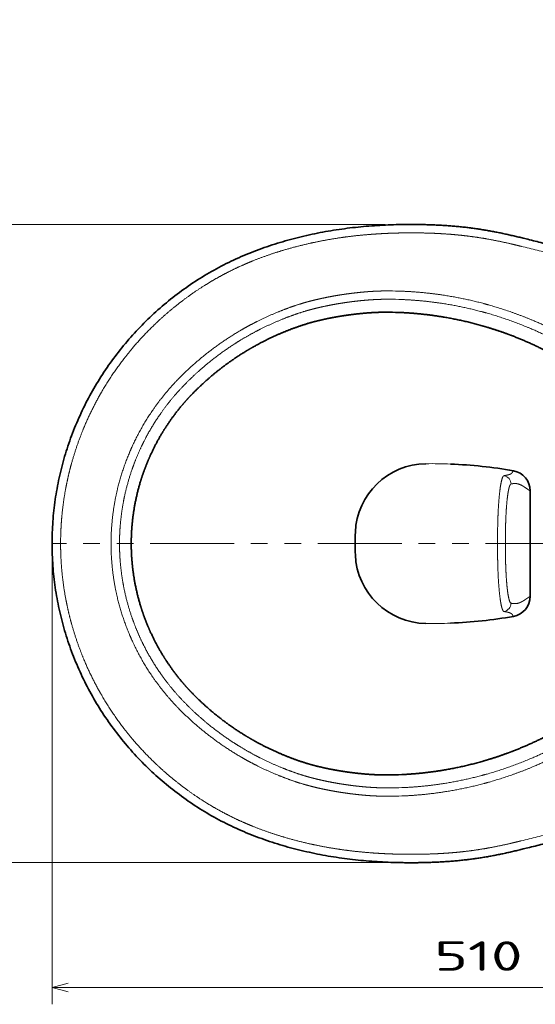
# Model space of a CAD drawing. Extents: x 11 to 398, y 40 to 275.
# Tile 2 of 5: x 152 to 213, y 40 to 158. Entities that reach past the tile are written whole.
import ezdxf
from ezdxf.enums import TextEntityAlignment as Align

# ---------------------------------------------------------------- set-up
doc = ezdxf.new("R2010")
doc.units = 0
doc.linetypes.add('PHANTOM', pattern=[20, 10, -2, 2, -2, 2, -2])
doc.layers.get('0').update_dxf_attribs({"lineweight": 13})
doc.styles.get("Standard").update_dxf_attribs({"font": 'isocp.shx'})
doc.dimstyles.get("Standard").update_dxf_attribs({"dimtxt": 2.5, "dimasz": 2.5, "dimexe": 1.25, "dimexo": 0.625, "dimtad": 1, "dimcen": 2.5, "dimadec": 0, "dimazin": 0, "dimtfac": 1, "dimtmove": 0, "dimatfit": 0, "dimfxl": 0, "dimarcsym": 0})

# ---------------------------------------------------------------- blocks, each defined once
blk = doc.blocks.new('*D')
at = {"color": 7, "lineweight": 13}
for p, q in [((52.07, 244.58), (52.07, 271.32)), ((88.07, 244.58), (88.07, 271.32)), ((52.07, 269.32), (88.07, 269.32)), ((68.07, 257.94), (14.83, 257.94)), ((269.3, 197.94), (269.3, 257.94)), ((339.1, 257.94), (393.08, 257.94)), ((391.08, 186.86), (391.08, 257.94)), ((25.51, 229.5), (25.51, 250.94)), ((58.32, 245.94), (23.51, 245.94)), ((81.83, 245.94), (122.58, 245.94)), ((120.58, 218.93), (120.58, 245.94)), ((46.43, 238.94), (14.83, 238.94)), ((46.43, 238.94), (23.51, 238.94)), ((51.2, 201.26), (77.37, 225.77)), ((82.74, 218.93), (122.58, 218.93)), ((339.66, 186.86), (393.08, 186.86)), ((195.08, 133.17), (132.79, 133.17)), ((134.79, 57.14), (134.79, 133.17)), ((259.08, 120.15), (285.01, 120.15)), ((283.01, 70.15), (283.01, 120.15)), ((247.1, 107.15), (273.32, 107.15)), ((271.32, 83.15), (271.32, 107.15)), ((155.37, 93.15), (155.37, 40.26)), ((257.08, 93.15), (257.08, 40.26)), ((247.27, 83.15), (273.32, 83.15)), ((259.08, 70.15), (285.01, 70.15)), ((195.08, 57.14), (132.79, 57.14)), ((155.37, 42.26), (257.08, 42.26))]:
    blk.add_line(p, q, dxfattribs=at)
at = {"color": 7, "lineweight": 13, "ltscale": 0.475}
blk.add_line((16.83, 238.94), (16.83, 257.94), dxfattribs=at)
at = {"color": 7, "lineweight": 13, "ltscale": 0.305651}
for p, q in [((259.08, 257.94), (271.3, 257.94)), ((259.08, 197.94), (271.3, 197.94))]:
    blk.add_line(p, q, dxfattribs=at)
at = {"color": 7, "lineweight": 13}
for points in [[(54.01, 269.84), (52.07, 269.32), (54.01, 268.81)], [(86.14, 268.81), (88.07, 269.32), (86.14, 269.84)], [(17.34, 256.01), (16.83, 257.94), (16.31, 256.01)], [(269.82, 256.01), (269.3, 257.94), (268.78, 256.01)], [(391.6, 256.01), (391.08, 257.94), (390.57, 256.01)], [(25, 247.87), (25.51, 245.94), (26.03, 247.87)], [(121.09, 244), (120.58, 245.94), (120.06, 244)], [(16.31, 240.87), (16.83, 238.94), (17.34, 240.87)], [(26.03, 237.01), (25.51, 238.94), (25, 237.01)], [(76.32, 224.07), (77.37, 225.77), (75.61, 224.83)], [(120.06, 220.87), (120.58, 218.93), (121.09, 220.87)], [(63.83, 213.8), (62.78, 212.1), (64.54, 213.04)], [(268.78, 199.87), (269.3, 197.94), (269.82, 199.87)], [(390.57, 188.79), (391.08, 186.86), (391.6, 188.79)], [(135.3, 131.23), (134.79, 133.17), (134.27, 131.23)], [(283.53, 118.22), (283.01, 120.15), (282.49, 118.22)], [(271.84, 105.22), (271.32, 107.15), (270.81, 105.22)], [(270.81, 85.08), (271.32, 83.15), (271.84, 85.08)], [(282.49, 72.09), (283.01, 70.15), (283.53, 72.09)], [(134.27, 59.07), (134.79, 57.14), (135.3, 59.07)], [(157.3, 42.78), (155.37, 42.26), (157.3, 41.74)], [(255.14, 41.74), (257.08, 42.26), (255.14, 42.78)]]:
    blk.add_lwpolyline(points, dxfattribs=at)
blk.add_arc((70.07, 218.93), 10, 31.6582, 78.5409, dxfattribs=at)
blk.add_text('180', height=3.5, dxfattribs=at).set_placement((64.82, 271.32), (75.33, 271.32), align=Align.FIT)
for s, rotation, p, p2 in [('95', 90, (14.83, 245.05), (14.83, 251.82)), ('135', 90, (118.58, 227.18), (118.58, 237.69)), ('35', 90, (23.51, 229.5), (23.51, 236.27)), ('300', 90, (267.3, 222.68), (267.3, 233.19)), ('355', 90, (389.08, 217.14), (389.08, 227.65)), ('100', 43.1174, (52.44, 205.16), (60.11, 212.34)), ('%%c', 43.1174, (49.83, 202.72), (51.71, 204.48)), ('380', 90, (132.79, 89.9), (132.79, 100.41)), ('120', 90, (269.32, 89.9), (269.32, 100.41)), ('250', 90, (281.01, 89.9), (281.01, 100.41)), ('510', 0.0001, (200.97, 44.26), (211.48, 44.26))]:
    blk.add_text(s, height=3.5, rotation=rotation, dxfattribs=at).set_placement(p, p2, align=Align.FIT)
blk = doc.blocks.new('BLOCK13')
at = {"color": 7, "lineweight": 35, "ltscale": 0.068577}
for p, q in [((-227.56, 181.93), (-224.89, 181.27)), ((-224.89, 181.27), (-227.56, 181.93)), ((-227.56, -181.93), (-224.89, -181.27)), ((-224.89, -181.27), (-227.56, -181.93))]:
    blk.add_line(p, q, dxfattribs=at)
at = {"color": 7, "lineweight": 35}
for p in [(-223.39, 31.39), (-223.39, -31.39)]:
    blk.add_line(p, (-223.39, 0), dxfattribs=at)
at = {"color": 7, "lineweight": 13, "ltscale": 0.071839}
for p, q in [((-242.86, 0), (-242.86, 2.87)), ((-242.86, 0), (-242.86, -2.87)), ((-238.18, 0), (-238.18, 2.87)), ((-238.18, 0), (-238.18, -2.87))]:
    blk.add_line(p, q, dxfattribs=at)
at = {"color": 7, "lineweight": 13}
for centre, radius, start, end in [((-308.96, -81.64), 232.16, 87.78724, 89.59718), ((-348.89, 108.91), 35.78, 106.11477, 107.20099), ((-308.96, -81.47), 227.04, 87.7372, 89.59715), ((-348.91, 109.13), 30.59, 106.11342, 107.20234), ((-281.99, -233.3), 280.91, 87.73922, 90.73578), ((-326.43, 0.02), 182.09, 176.82668, 180.00561), ((-326.44, -0.02), 182.09, 179.99435, 183.12475), ((-281.99, 233.3), 280.91, 269.26422, 272.26078), ((-348.91, -109.13), 30.59, 252.79766, 253.88658), ((-348.89, -108.91), 35.78, 252.79901, 253.88523), ((-308.96, 81.47), 227.04, 270.40285, 272.2628), ((-308.96, 81.64), 232.16, 270.40282, 272.21276)]:
    blk.add_arc(centre, radius, start, end, dxfattribs=at)
at = {"color": 7, "lineweight": 35}
for centre, radius, start, end in [((-310.15, -81.22), 219.07, 87.34347, 89.28604), ((-346.84, 101.91), 30.62, 105.77847, 106.93523), ((-285.05, 4.91), 42.67, 90.73285, 177.48614), ((-282.02, -232.88), 280.48, 80.02195, 87.72954), ((-173.2, 0), 154.62, 177.48514, 179.99934), ((-173.2, 0), 154.62, 180.00066, 182.51486), ((-285.05, -4.91), 42.67, 182.51386, 269.26715), ((-282.02, 232.88), 280.48, 272.27046, 279.97805), ((-346.84, -101.91), 30.62, 253.06477, 254.22153), ((-310.15, 81.22), 219.07, 270.71396, 272.65653)]:
    blk.add_arc(centre, radius, start, end, dxfattribs=at)
for centre, major_axis, start_param, end_param in [((-235.4, 31.49), (6.82, -9.97), 0.966891, 2.372185), ((-235.4, -31.49), (-6.82, -9.97), 0.769408, 2.174702)]:
    blk.add_ellipse(centre, major_axis=major_axis, ratio=0.991396, start_param=start_param, end_param=end_param, dxfattribs=at)
at = {"color": 7, "lineweight": 13}
for centre, major_axis, start_param, end_param in [((-239.81, 35.51), (0.88, -4.92), 1.3945, 2.806664), ((-239.81, -35.51), (-0.88, -4.92), 0.334929, 1.747093)]:
    blk.add_ellipse(centre, major_axis=major_axis, ratio=0.994348, start_param=start_param, end_param=end_param, dxfattribs=at)
at = {"color": 7, "lineweight": 35}
for points, degree, knots in [([(-508.52, 0), (-508.53, 4.39), (-508.21, 13.16), (-506.79, 26.24), (-504.44, 39.16), (-501.18, 51.88), (-497.03, 64.33), (-492.01, 76.46), (-486.16, 88.2), (-479.5, 99.5), (-472.06, 110.31), (-463.88, 120.58), (-455, 130.27), (-445.47, 139.32), (-435.34, 147.7), (-424.65, 155.37), (-413.45, 162.27), (-401.79, 168.37), (-389.72, 173.6), (-377.33, 178.04), (-364.71, 181.73), (-351.93, 184.72), (-339.04, 187.02), (-326.06, 188.66), (-313.04, 189.68), (-304.34, 189.99), (-300, 190.06)], 3, [0, 0, 0, 0, 13.172016, 26.306583, 39.425334, 52.538469, 65.657531, 78.777142, 91.884496, 104.986579, 118.093871, 131.214236, 144.349085, 157.482783, 170.612633, 183.764196, 196.91311, 210.051975, 223.210033, 236.349764, 249.504887, 262.62956, 275.704898, 288.781443, 301.852105, 314.877325, 314.877325, 314.877325, 314.877325]), ([(-300, 190.06), (-299.47, 190.07), (-298.42, 190.09), (-296.84, 190.11), (-295.26, 190.11), (-293.68, 190.12), (-292.1, 190.11), (-290.51, 190.1), (-288.94, 190.07), (-287.35, 190.05), (-285.77, 190.01), (-284.18, 189.96), (-282.59, 189.91), (-281, 189.85), (-279.41, 189.78), (-277.82, 189.7), (-276.23, 189.62), (-274.65, 189.52), (-273.06, 189.42), (-271.48, 189.3), (-269.89, 189.18), (-268.31, 189.04), (-266.72, 188.9), (-265.14, 188.74), (-263.56, 188.58), (-262.51, 188.46), (-261.98, 188.4)], 3, [0, 0, 0, 0, 1.581344, 3.162593, 4.743693, 6.324586, 7.905211, 9.485512, 11.065442, 12.644967, 14.23513, 15.824879, 17.414263, 19.003942, 20.594505, 22.185295, 23.775343, 25.364465, 26.953639, 28.543194, 30.13313, 31.723376, 33.313818, 34.90431, 36.494702, 38.084849, 38.084849, 38.084849, 38.084849]), ([(-227.56, 181.93), (-228.03, 182.05), (-228.97, 182.28), (-230.39, 182.63), (-231.81, 182.97), (-233.23, 183.3), (-234.66, 183.63), (-236.08, 183.95), (-237.51, 184.27), (-238.94, 184.58), (-240.37, 184.88), (-241.8, 185.17), (-243.23, 185.46), (-244.66, 185.74), (-246.09, 186.01), (-247.52, 186.27), (-248.96, 186.52), (-250.4, 186.77), (-251.84, 187), (-253.28, 187.23), (-254.72, 187.45), (-256.17, 187.66), (-257.62, 187.86), (-259.07, 188.05), (-260.52, 188.23), (-261.49, 188.34), (-261.98, 188.4)], 3, [0, 0, 0, 0, 1.452204, 2.915411, 4.378284, 5.840699, 7.302576, 8.763882, 10.22463, 11.68487, 13.144571, 14.603714, 16.062354, 17.520606, 18.978633, 20.436627, 21.894799, 23.353359, 24.812503, 26.272399, 27.733171, 29.194881, 30.65752, 32.120987, 33.585075, 35.049458, 35.049458, 35.049458, 35.049458]), ([(-4.97, 126.25), (-7.26, 126.82), (-12.03, 128.03), (-19.72, 129.97), (-28.16, 132.11), (-37.3, 134.43), (-46.7, 136.82), (-56.34, 139.26), (-66.08, 141.73), (-75.8, 144.18), (-85.43, 146.61), (-94.95, 149), (-104.46, 151.39), (-113.95, 153.76), (-123.43, 156.13), (-132.87, 158.48), (-142.3, 160.83), (-151.68, 163.15), (-161.03, 165.47), (-170.32, 167.77), (-179.57, 170.06), (-188.77, 172.33), (-197.91, 174.59), (-206.96, 176.83), (-215.94, 179.05), (-221.91, 180.53), (-224.89, 181.27)], 3, [0, 0, 0, 0, 7.092983, 14.750574, 23.808728, 33.219509, 43.023051, 52.921867, 63.048663, 73.17144, 82.99735, 92.822095, 102.624364, 112.427027, 122.176314, 131.926528, 141.622696, 151.319421, 160.918372, 170.516632, 180.021476, 189.523579, 198.951123, 208.255595, 217.486645, 226.708682, 226.708682, 226.708682, 226.708682]), ([(-355.17, 131.38), (-353.32, 131.91), (-351.46, 132.4), (-349.59, 132.86), (-346.32, 133.62), (-343.03, 134.3), (-341.61, 134.57), (-339.25, 135.01), (-336.89, 135.4), (-335.94, 135.56), (-334.76, 135.74), (-333.56, 135.92), (-333.35, 135.95), (-332.87, 136.02), (-332.39, 136.09), (-332.15, 136.12), (-331.91, 136.15), (-331.67, 136.18)], 5, [0, 0, 0, 0, 0, 0, 16.401832, 16.401832, 16.401832, 28.697218, 28.697218, 28.697218, 36.888502, 36.888502, 36.888502, 38.992733, 38.992733, 38.992733, 41.04066, 41.04066, 41.04066, 41.04066, 41.04066, 41.04066]), ([(-331.67, 136.18), (-329.27, 136.52), (-326.86, 136.81), (-324.45, 137.07), (-320.57, 137.42), (-316.69, 137.65), (-315.23, 137.72), (-313.29, 137.79), (-311.34, 137.83), (-310.85, 137.84), (-309.87, 137.85), (-308.89, 137.85), (-308.4, 137.85), (-307.91, 137.84), (-307.42, 137.84)], 5, [0, 0, 0, 0, 0, 0, 20.752298, 20.752298, 20.752298, 33.216871, 33.216871, 33.216871, 37.373978, 37.373978, 37.373978, 41.544326, 41.544326, 41.544326, 41.544326, 41.544326, 41.544326]), ([(-300, 137.62), (-291.46, 137.21), (-282.94, 136.38), (-274.47, 135.12), (-262.82, 132.77), (-251.38, 129.62), (-248.2, 128.67), (-242.32, 126.8), (-236.51, 124.72), (-233.85, 123.71), (-225.4, 120.34), (-217.13, 116.53), (-211.56, 113.7), (-206.09, 110.67), (-200.73, 107.44)], 5, [0, 0, 0, 0, 0, 0, 73.572422, 73.572422, 73.572422, 102.151083, 102.151083, 102.151083, 126.649155, 126.649155, 126.649155, 180.457436, 180.457436, 180.457436, 180.457436, 180.457436, 180.457436]), ([(-425.01, 89.05), (-419.81, 94.4), (-414.3, 99.44), (-408.5, 104.17), (-401.43, 109.29), (-394.05, 113.91), (-392.98, 114.56), (-390.84, 115.85), (-388.67, 117.09), (-387.58, 117.7), (-380.85, 121.4), (-373.91, 124.69), (-367.99, 127.15), (-361.92, 129.33), (-355.76, 131.21)], 5, [0, 0, 0, 0, 0, 0, 63.736468, 63.736468, 63.736468, 74.405148, 74.405148, 74.405148, 85.077747, 85.077747, 85.077747, 140.018699, 140.018699, 140.018699, 140.018699, 140.018699, 140.018699]), ([(-461.31, 0), (-461.31, 6.62), (-460.87, 13.24), (-460.01, 19.81), (-458.29, 28.49), (-455.82, 36.97), (-455.16, 39.08), (-453.39, 44.33), (-451.33, 49.47), (-450, 52.52), (-446.65, 59.53), (-442.78, 66.28), (-440.4, 70.04), (-436.09, 76.25), (-431.32, 82.14), (-429.29, 84.5), (-427.18, 86.81), (-425.01, 89.05)], 5, [0, 0, 0, 0, 0, 0, 56.542775, 56.542775, 56.542775, 75.443298, 75.443298, 75.443298, 103.831113, 103.831113, 103.831113, 141.772794, 141.772794, 141.772794, 168.390089, 168.390089, 168.390089, 168.390089, 168.390089, 168.390089]), ([(-508.52, 0), (-508.53, -4.39), (-508.21, -13.16), (-506.79, -26.24), (-504.44, -39.16), (-501.18, -51.88), (-497.03, -64.33), (-492.01, -76.46), (-486.16, -88.2), (-479.5, -99.5), (-472.06, -110.31), (-463.88, -120.58), (-455, -130.27), (-445.47, -139.32), (-435.34, -147.7), (-424.65, -155.37), (-413.45, -162.27), (-401.79, -168.37), (-389.72, -173.6), (-377.33, -178.04), (-364.71, -181.73), (-351.93, -184.72), (-339.04, -187.02), (-326.06, -188.66), (-313.04, -189.68), (-304.34, -189.99), (-300, -190.06)], 3, [0, 0, 0, 0, 13.17088, 26.305447, 39.424197, 52.537332, 65.656393, 78.776005, 91.883357, 104.98544, 118.092732, 131.213097, 144.347945, 157.481643, 170.611493, 183.763055, 196.911969, 210.050833, 223.208892, 236.348622, 249.503745, 262.628418, 275.703755, 288.7803, 301.850961, 314.876176, 314.876176, 314.876176, 314.876176]), ([(-461.31, 0), (-461.31, -6.62), (-460.87, -13.24), (-460.01, -19.81), (-458.29, -28.49), (-455.82, -36.97), (-455.16, -39.08), (-453.39, -44.33), (-451.33, -49.47), (-450, -52.52), (-446.65, -59.53), (-442.78, -66.28), (-440.4, -70.04), (-436.09, -76.25), (-431.32, -82.14), (-429.29, -84.5), (-427.18, -86.81), (-425.01, -89.05)], 5, [0, 0, 0, 0, 0, 0, 56.542775, 56.542775, 56.542775, 75.443298, 75.443298, 75.443298, 103.831113, 103.831113, 103.831113, 141.772794, 141.772794, 141.772794, 168.390089, 168.390089, 168.390089, 168.390089, 168.390089, 168.390089]), ([(-425.01, -89.05), (-419.81, -94.4), (-414.3, -99.44), (-408.5, -104.17), (-401.43, -109.29), (-394.05, -113.91), (-392.98, -114.56), (-390.84, -115.85), (-388.67, -117.09), (-387.58, -117.7), (-380.85, -121.4), (-373.91, -124.69), (-367.99, -127.15), (-361.92, -129.33), (-355.76, -131.21)], 5, [0, 0, 0, 0, 0, 0, 63.736468, 63.736468, 63.736468, 74.405148, 74.405148, 74.405148, 85.077747, 85.077747, 85.077747, 140.018699, 140.018699, 140.018699, 140.018699, 140.018699, 140.018699]), ([(-300, -137.62), (-291.46, -137.21), (-282.94, -136.38), (-274.47, -135.12), (-262.82, -132.77), (-251.38, -129.62), (-248.2, -128.67), (-242.32, -126.8), (-236.51, -124.72), (-233.85, -123.71), (-225.4, -120.34), (-217.13, -116.53), (-211.56, -113.7), (-206.09, -110.67), (-200.73, -107.44)], 5, [0, 0, 0, 0, 0, 0, 73.572422, 73.572422, 73.572422, 102.151083, 102.151083, 102.151083, 126.649155, 126.649155, 126.649155, 180.457436, 180.457436, 180.457436, 180.457436, 180.457436, 180.457436]), ([(-4.97, -126.25), (-7.26, -126.82), (-12.03, -128.03), (-19.72, -129.97), (-28.16, -132.11), (-37.3, -134.43), (-46.7, -136.82), (-56.34, -139.26), (-66.08, -141.73), (-75.8, -144.18), (-85.43, -146.61), (-94.95, -149), (-104.46, -151.39), (-113.95, -153.76), (-123.43, -156.13), (-132.87, -158.48), (-142.3, -160.83), (-151.68, -163.15), (-161.03, -165.47), (-170.32, -167.77), (-179.57, -170.06), (-188.77, -172.33), (-197.91, -174.59), (-206.96, -176.83), (-215.94, -179.05), (-221.91, -180.53), (-224.89, -181.27)], 3, [0, 0, 0, 0, 7.092983, 14.750574, 23.808728, 33.219509, 43.023051, 52.921867, 63.048663, 73.17144, 82.99735, 92.822095, 102.624364, 112.427027, 122.176314, 131.926528, 141.622696, 151.319421, 160.918372, 170.516632, 180.021476, 189.523579, 198.951123, 208.255595, 217.486645, 226.708682, 226.708682, 226.708682, 226.708682]), ([(-355.17, -131.38), (-353.32, -131.91), (-351.46, -132.4), (-349.59, -132.86), (-346.32, -133.62), (-343.03, -134.3), (-341.61, -134.57), (-339.25, -135.01), (-336.89, -135.4), (-335.94, -135.56), (-334.76, -135.74), (-333.56, -135.92), (-333.35, -135.95), (-332.87, -136.02), (-332.39, -136.09), (-332.15, -136.12), (-331.91, -136.15), (-331.67, -136.18)], 5, [0, 0, 0, 0, 0, 0, 16.401832, 16.401832, 16.401832, 28.697218, 28.697218, 28.697218, 36.888502, 36.888502, 36.888502, 38.992733, 38.992733, 38.992733, 41.04066, 41.04066, 41.04066, 41.04066, 41.04066, 41.04066]), ([(-331.67, -136.18), (-329.27, -136.52), (-326.86, -136.81), (-324.45, -137.07), (-320.57, -137.42), (-316.69, -137.65), (-315.23, -137.72), (-313.29, -137.79), (-311.34, -137.83), (-310.85, -137.84), (-309.87, -137.85), (-308.89, -137.85), (-308.4, -137.85), (-307.91, -137.84), (-307.42, -137.84)], 5, [0, 0, 0, 0, 0, 0, 20.752298, 20.752298, 20.752298, 33.216871, 33.216871, 33.216871, 37.373978, 37.373978, 37.373978, 41.544326, 41.544326, 41.544326, 41.544326, 41.544326, 41.544326]), ([(-227.56, -181.93), (-228.03, -182.05), (-228.97, -182.28), (-230.39, -182.63), (-231.81, -182.97), (-233.23, -183.3), (-234.66, -183.63), (-236.08, -183.95), (-237.51, -184.27), (-238.94, -184.58), (-240.37, -184.88), (-241.8, -185.17), (-243.23, -185.46), (-244.66, -185.74), (-246.09, -186.01), (-247.52, -186.27), (-248.96, -186.52), (-250.4, -186.77), (-251.84, -187), (-253.28, -187.23), (-254.72, -187.45), (-256.17, -187.66), (-257.62, -187.86), (-259.07, -188.05), (-260.52, -188.23), (-261.49, -188.34), (-261.98, -188.4)], 3, [0, 0, 0, 0, 1.452204, 2.915411, 4.378284, 5.840699, 7.302576, 8.763882, 10.22463, 11.68487, 13.144571, 14.603714, 16.062354, 17.520606, 18.978633, 20.436627, 21.894799, 23.353359, 24.812503, 26.272399, 27.733171, 29.194881, 30.65752, 32.120987, 33.585075, 35.049458, 35.049458, 35.049458, 35.049458]), ([(-300, -190.06), (-299.47, -190.07), (-298.42, -190.09), (-296.84, -190.11), (-295.26, -190.11), (-293.68, -190.12), (-292.1, -190.11), (-290.51, -190.1), (-288.94, -190.07), (-287.35, -190.05), (-285.77, -190.01), (-284.18, -189.96), (-282.59, -189.91), (-281, -189.85), (-279.41, -189.78), (-277.82, -189.7), (-276.23, -189.62), (-274.65, -189.52), (-273.06, -189.42), (-271.48, -189.3), (-269.89, -189.18), (-268.31, -189.04), (-266.72, -188.9), (-265.14, -188.74), (-263.56, -188.58), (-262.51, -188.46), (-261.98, -188.4)], 3, [0, 0, 0, 0, 1.581344, 3.162593, 4.743693, 6.324586, 7.905211, 9.485512, 11.065442, 12.644967, 14.23513, 15.824879, 17.414263, 19.003942, 20.594505, 22.185295, 23.775343, 25.364465, 26.953639, 28.543194, 30.13313, 31.723376, 33.313818, 34.90431, 36.494702, 38.084849, 38.084849, 38.084849, 38.084849])]:
    blk.add_open_spline(points, degree=degree, knots=knots, dxfattribs=at)
at = {"color": 7, "lineweight": 13}
for points, knots in [([(-300, 185.06), (-303.07, 185.01), (-306.14, 184.92), (-309.21, 184.8), (-313.38, 184.58), (-317.56, 184.28), (-318.68, 184.2), (-325.22, 183.67), (-331.76, 182.96), (-337.14, 182.23), (-344.58, 181), (-351.98, 179.49), (-354.04, 179.05), (-361.92, 177.26), (-369.74, 175.13), (-375.46, 173.37), (-381.97, 171.13), (-388.36, 168.6), (-389.23, 168.25), (-390.95, 167.54), (-392.67, 166.82), (-393.53, 166.45), (-398.37, 164.33), (-403.12, 162.03), (-406.96, 160.03), (-411.84, 157.3), (-416.62, 154.38), (-417.68, 153.72), (-423.55, 149.99), (-429.24, 145.98), (-433.77, 142.51), (-439.61, 137.69), (-445.21, 132.57), (-446.59, 131.27), (-453.85, 124.28), (-460.63, 116.8), (-465.78, 110.44), (-472.76, 100.76), (-478.92, 90.55), (-480.78, 87.28), (-485.5, 78.45), (-489.62, 69.3), (-491.94, 63.46), (-494.63, 55.77), (-496.88, 47.95), (-497.37, 46.15), (-498.62, 41.34), (-499.7, 36.48), (-500.31, 33.43), (-501.77, 25.19), (-502.75, 16.87), (-503.18, 11.62), (-503.41, 6.14), (-503.44, 0.67), (-503.44, 0.43), (-503.44, 0.21), (-503.44, 0)], [567.085762, 567.085762, 567.085762, 567.085762, 567.085762, 567.085762, 587.934294, 587.934294, 587.934294, 595.501859, 595.501859, 595.501859, 632.458609, 632.458609, 632.458609, 646.792363, 646.792363, 646.792363, 687.213921, 687.213921, 687.213921, 693.548855, 693.548855, 693.548855, 699.882563, 699.882563, 699.882563, 729.455563, 729.455563, 729.455563, 737.989366, 737.989366, 737.989366, 776.729149, 776.729149, 776.729149, 789.629243, 789.629243, 789.629243, 845.309837, 845.309837, 845.309837, 870.967628, 870.967628, 870.967628, 913.688993, 913.688993, 913.688993, 926.423917, 926.423917, 926.423917, 947.633463, 947.633463, 947.633463, 983.457018, 983.457018, 983.457018, 984.909964, 984.909964, 984.909964, 984.909964, 984.909964, 984.909964]), ([(-262.55, 183.43), (-265.05, 183.72), (-267.55, 183.97), (-270.06, 184.19), (-274.2, 184.5), (-278.35, 184.73), (-279.99, 184.81), (-284.96, 185.01), (-289.94, 185.11), (-293.3, 185.14), (-296.65, 185.12), (-300, 185.06)], [515.112136, 515.112136, 515.112136, 515.112136, 515.112136, 515.112136, 532.612815, 532.612815, 532.612815, 543.943576, 543.943576, 543.943576, 567.085762, 567.085762, 567.085762, 567.085762, 567.085762, 567.085762]), ([(-262.55, 183.43), (-257.78, 182.88), (-253.02, 182.21), (-248.33, 181.41), (-241.73, 180.11), (-235.14, 178.62), (-233.24, 178.17), (-231.21, 177.68), (-229.18, 177.18), (-229.04, 177.15), (-228.9, 177.11), (-228.76, 177.08)], [145.772634, 145.772634, 145.772634, 145.772634, 145.772634, 145.772634, 180.505565, 180.505565, 180.505565, 194.461169, 194.461169, 194.461169, 195.506219, 195.506219, 195.506219, 195.506219, 195.506219, 195.506219]), ([(-228.76, 177.08), (-190.62, 167.62), (-152.4, 158.09), (-114.22, 148.53), (-69.7, 137.36), (-25.06, 126.14), (-18.67, 124.54), (-11.11, 122.64), (-3.54, 120.73), (-2.37, 120.44), (-1.19, 120.14), (0, 119.84)], [314.526272, 314.526272, 314.526272, 314.526272, 314.526272, 314.526272, 594.241114, 594.241114, 594.241114, 640.94018, 640.94018, 640.94018, 649.46465, 649.46465, 649.46465, 649.46465, 649.46465, 649.46465]), ([(-224.89, 181.27), (-189.75, 172.55), (-154.56, 163.78), (-119.35, 154.97), (-75.41, 143.95), (-31.41, 132.9), (-22.6, 130.68), (-13.79, 128.46), (-4.97, 126.25)], [0, 0, 0, 0, 0, 0, 314.932386, 314.932386, 314.932386, 393.764832, 393.764832, 393.764832, 393.764832, 393.764832, 393.764832]), ([(-333.51, 148.61), (-333.55, 148.6), (-333.59, 148.6), (-333.63, 148.59), (-336.17, 148.23), (-338.7, 147.83), (-341.18, 147.4), (-344.38, 146.79), (-347.57, 146.11), (-348.28, 145.96), (-350.82, 145.39), (-353.36, 144.77), (-355.19, 144.3), (-357.01, 143.81), (-358.82, 143.28)], [551.785243, 551.785243, 551.785243, 551.785243, 551.785243, 551.785243, 552.068231, 552.068231, 552.068231, 568.881836, 568.881836, 568.881836, 573.704449, 573.704449, 573.704449, 586.134299, 586.134299, 586.134299, 586.134299, 586.134299, 586.134299]), ([(-307.33, 150.52), (-309.59, 150.54), (-311.84, 150.51), (-314.09, 150.44), (-317.06, 150.3), (-320.02, 150.09), (-320.76, 150.03), (-323.68, 149.8), (-326.6, 149.5), (-328.77, 149.25), (-331.01, 148.96), (-333.25, 148.65), (-333.34, 148.64), (-333.42, 148.62), (-333.51, 148.61)], [315.992752, 315.992752, 315.992752, 315.992752, 315.992752, 315.992752, 330.744846, 330.744846, 330.744846, 335.615485, 335.615485, 335.615485, 350.144623, 350.144623, 350.144623, 350.7263, 350.7263, 350.7263, 350.7263, 350.7263, 350.7263]), ([(-193.93, 118.83), (-202.84, 124.15), (-212.05, 128.96), (-221.53, 133.22), (-234.47, 138.17), (-247.74, 142.09), (-251.07, 143.01), (-262.69, 145.96), (-274.5, 148.14), (-282.96, 149.28), (-291.47, 150.02), (-300, 150.36)], [236.565187, 236.565187, 236.565187, 236.565187, 236.565187, 236.565187, 307.161068, 307.161068, 307.161068, 330.660481, 330.660481, 330.660481, 388.727183, 388.727183, 388.727183, 388.727183, 388.727183, 388.727183]), ([(-359.47, 143.09), (-364.15, 141.64), (-368.77, 140.03), (-373.33, 138.26), (-380.08, 135.38), (-386.66, 132.15), (-388.85, 131.02), (-392.1, 129.29), (-395.3, 127.46), (-396.37, 126.85), (-405.08, 121.68), (-413.41, 115.9), (-420.4, 110.36), (-427.16, 104.27), (-433.48, 97.77), (-433.62, 97.62), (-433.76, 97.48), (-433.9, 97.34)], [413.690094, 413.690094, 413.690094, 413.690094, 413.690094, 413.690094, 446.082583, 446.082583, 446.082583, 462.408774, 462.408774, 462.408774, 470.572512, 470.572512, 470.572512, 529.69992, 529.69992, 529.69992, 531.069533, 531.069533, 531.069533, 531.069533, 531.069533, 531.069533]), ([(-332.78, 143.7), (-335.25, 143.35), (-337.72, 142.96), (-340.18, 142.53), (-343.63, 141.88), (-347.07, 141.14), (-348.05, 140.92), (-350.52, 140.35), (-352.98, 139.74), (-354.46, 139.35), (-355.93, 138.95), (-357.4, 138.52)], [0, 0, 0, 0, 0, 0, 16.994642, 16.994642, 16.994642, 23.827613, 23.827613, 23.827613, 34.128359, 34.128359, 34.128359, 34.128359, 34.128359, 34.128359]), ([(-307.37, 145.56), (-309.44, 145.57), (-311.51, 145.55), (-313.58, 145.49), (-316.15, 145.37), (-318.71, 145.2), (-319.22, 145.17), (-322.26, 144.95), (-325.29, 144.66), (-327.79, 144.38), (-330.29, 144.06), (-332.78, 143.7)], [0, 0, 0, 0, 0, 0, 13.894976, 13.894976, 13.894976, 17.347301, 17.347301, 17.347301, 34.499657, 34.499657, 34.499657, 34.499657, 34.499657, 34.499657]), ([(-196.48, 114.57), (-205.19, 119.77), (-214.21, 124.48), (-223.49, 128.65), (-236.15, 133.49), (-249.14, 137.33), (-252.4, 138.22), (-263.72, 141.1), (-275.21, 143.22), (-283.44, 144.33), (-291.71, 145.06), (-300, 145.39)], [0, 0, 0, 0, 0, 0, 87.010807, 87.010807, 87.010807, 115.969387, 115.969387, 115.969387, 187.044458, 187.044458, 187.044458, 187.044458, 187.044458, 187.044458]), ([(-357.96, 138.35), (-362.44, 136.97), (-366.87, 135.42), (-371.24, 133.74), (-377.91, 130.89), (-384.41, 127.71), (-386.69, 126.53), (-391.96, 123.7), (-397.1, 120.64), (-399.99, 118.82), (-408.02, 113.48), (-415.66, 107.59), (-420.41, 103.55), (-425.18, 99.12), (-429.71, 94.46), (-429.85, 94.33), (-430.04, 94.12), (-430.24, 93.92)], [0, 0, 0, 0, 0, 0, 39.646394, 39.646394, 39.646394, 61.372039, 61.372039, 61.372039, 90.304427, 90.304427, 90.304427, 143.095676, 143.095676, 143.095676, 145.532213, 145.532213, 145.532213, 145.532213, 145.532213, 145.532213]), ([(-433.9, 97.34), (-439.28, 91.75), (-444.28, 85.81), (-448.85, 79.55), (-455.33, 69.25), (-460.66, 58.35), (-462.45, 54.3), (-466.7, 43.53), (-469.82, 32.37), (-471.31, 25.36), (-472.65, 16.16), (-473.21, 6.89), (-473.3, 4.76), (-473.36, 2.53), (-473.36, 0.3), (-473.36, 0.2), (-473.36, 0.1), (-473.36, 0)], [94.309584, 94.309584, 94.309584, 94.309584, 94.309584, 94.309584, 145.50616, 145.50616, 145.50616, 174.797153, 174.797153, 174.797153, 222.400016, 222.400016, 222.400016, 236.5703, 236.5703, 236.5703, 237.244262, 237.244262, 237.244262, 237.244262, 237.244262, 237.244262]), ([(-430.24, 93.92), (-435.01, 88.97), (-439.48, 83.71), (-443.6, 78.2), (-449.03, 69.88), (-453.67, 61.12), (-455.02, 58.39), (-457.57, 52.86), (-459.8, 47.2), (-460.83, 44.34), (-463.45, 36.41), (-465.45, 28.3), (-466.47, 23.09), (-467.44, 16.33), (-467.99, 9.53), (-468.09, 8.02), (-468.19, 6.01), (-468.26, 4), (-468.27, 3.5), (-468.29, 2.5), (-468.31, 1.5), (-468.31, 1), (-468.31, 0.5), (-468.31, 0)], [0, 0, 0, 0, 0, 0, 58.328321, 58.328321, 58.328321, 84.219014, 84.219014, 84.219014, 110.084542, 110.084542, 110.084542, 155.289333, 155.289333, 155.289333, 168.184365, 168.184365, 168.184365, 172.440609, 172.440609, 172.440609, 176.693757, 176.693757, 176.693757, 176.693757, 176.693757, 176.693757]), ([(-239.03, 40.45), (-238.58, 40.53), (-238.12, 40.61), (-237.68, 40.69), (-236.63, 40.9), (-235.77, 41.14), (-235.34, 41.3), (-234.55, 41.7), (-234.13, 42.17), (-233.98, 42.45), (-233.82, 42.81), (-233.59, 43.16), (-233.54, 43.23), (-233.48, 43.29), (-233.42, 43.36)], [0, 0, 0, 0, 0, 0, 37.770773, 37.770773, 37.770773, 94.276467, 94.276467, 94.276467, 169.7092, 169.7092, 169.7092, 188.528248, 188.528248, 188.528248, 188.528248, 188.528248, 188.528248]), ([(-242.86, 2.87), (-242.86, 3.46), (-242.86, 4.04), (-242.86, 4.57), (-242.86, 5.72), (-242.85, 6.86), (-242.84, 7.43), (-242.81, 10.6), (-242.73, 13.71), (-242.64, 16.21), (-242.4, 21.72), (-242.02, 26.87), (-241.77, 29.58), (-241.25, 33.93), (-240.61, 37.21), (-240.31, 38.39), (-239.87, 39.63), (-239.42, 40.23), (-239.29, 40.36), (-239.16, 40.43), (-239.03, 40.45)], [0, 0, 0, 0, 0, 0, 5.461073, 5.461073, 5.461073, 10.812753, 10.812753, 10.812753, 35.473423, 35.473423, 35.473423, 65.883001, 65.883001, 65.883001, 89.401263, 89.401263, 89.401263, 99.453369, 99.453369, 99.453369, 99.453369, 99.453369, 99.453369]), ([(-238.18, 2.87), (-238.18, 3.28), (-238.18, 3.68), (-238.18, 4.09), (-238.17, 6.77), (-238.13, 9.42), (-238.07, 11.63), (-237.92, 15.85), (-237.7, 19.84), (-237.57, 21.71), (-237.28, 25.16), (-236.94, 28.17), (-236.76, 29.5), (-236.39, 31.75), (-235.99, 33.42), (-235.8, 34.07), (-235.49, 34.88), (-235.18, 35.32), (-235.06, 35.43), (-234.95, 35.49), (-234.84, 35.51)], [68.865837, 68.865837, 68.865837, 68.865837, 68.865837, 68.865837, 72.553852, 72.553852, 72.553852, 93.476677, 93.476677, 93.476677, 113.475093, 113.475093, 113.475093, 132.142285, 132.142285, 132.142285, 148.977574, 148.977574, 148.977574, 159.283067, 159.283067, 159.283067, 159.283067, 159.283067, 159.283067]), ([(-234.84, 35.51), (-234.75, 35.53), (-234.67, 35.54), (-234.58, 35.56), (-233.78, 35.7), (-232.98, 35.81), (-232.26, 35.83), (-230.75, 35.67), (-229.24, 35.11), (-228.46, 34.71), (-227.24, 33.97), (-226.03, 33.13), (-225.6, 32.84), (-224.99, 32.42), (-224.38, 32.01), (-224.2, 31.89), (-223.93, 31.72), (-223.65, 31.55), (-223.56, 31.5), (-223.48, 31.45), (-223.39, 31.39)], [388.46695, 388.46695, 388.46695, 388.46695, 388.46695, 388.46695, 395.673231, 395.673231, 395.673231, 455.356196, 455.356196, 455.356196, 520.464856, 520.464856, 520.464856, 555.7437, 555.7437, 555.7437, 570.889103, 570.889103, 570.889103, 578.281841, 578.281841, 578.281841, 578.281841, 578.281841, 578.281841]), ([(-300, -185.06), (-303.07, -185.01), (-306.14, -184.92), (-309.21, -184.8), (-313.38, -184.58), (-317.56, -184.28), (-318.68, -184.2), (-325.22, -183.67), (-331.76, -182.96), (-337.14, -182.23), (-344.58, -181), (-351.98, -179.49), (-354.04, -179.05), (-361.92, -177.26), (-369.74, -175.13), (-375.46, -173.37), (-381.97, -171.13), (-388.36, -168.6), (-389.23, -168.25), (-390.95, -167.54), (-392.67, -166.82), (-393.53, -166.45), (-398.37, -164.33), (-403.12, -162.03), (-406.96, -160.03), (-411.84, -157.3), (-416.62, -154.38), (-417.68, -153.72), (-423.55, -149.99), (-429.24, -145.98), (-433.77, -142.51), (-439.61, -137.69), (-445.21, -132.57), (-446.59, -131.27), (-453.85, -124.28), (-460.63, -116.8), (-465.78, -110.44), (-472.76, -100.76), (-478.92, -90.55), (-480.78, -87.28), (-485.5, -78.45), (-489.62, -69.3), (-491.94, -63.46), (-494.63, -55.77), (-496.88, -47.95), (-497.37, -46.15), (-498.62, -41.34), (-499.7, -36.48), (-500.31, -33.43), (-501.77, -25.19), (-502.75, -16.87), (-503.18, -11.62), (-503.41, -6.14), (-503.44, -0.67), (-503.44, -0.43), (-503.44, -0.21), (-503.44, 0)], [567.085762, 567.085762, 567.085762, 567.085762, 567.085762, 567.085762, 587.934294, 587.934294, 587.934294, 595.501859, 595.501859, 595.501859, 632.458609, 632.458609, 632.458609, 646.792363, 646.792363, 646.792363, 687.213921, 687.213921, 687.213921, 693.548855, 693.548855, 693.548855, 699.882563, 699.882563, 699.882563, 729.455563, 729.455563, 729.455563, 737.989366, 737.989366, 737.989366, 776.729149, 776.729149, 776.729149, 789.629243, 789.629243, 789.629243, 845.309837, 845.309837, 845.309837, 870.967628, 870.967628, 870.967628, 913.688993, 913.688993, 913.688993, 926.423917, 926.423917, 926.423917, 947.633463, 947.633463, 947.633463, 983.457018, 983.457018, 983.457018, 984.909964, 984.909964, 984.909964, 984.909964, 984.909964, 984.909964]), ([(-433.9, -97.34), (-439.28, -91.75), (-444.28, -85.81), (-448.85, -79.55), (-455.33, -69.25), (-460.66, -58.35), (-462.45, -54.3), (-466.7, -43.53), (-469.82, -32.37), (-471.31, -25.36), (-472.65, -16.16), (-473.21, -6.89), (-473.3, -4.76), (-473.36, -2.53), (-473.36, -0.3), (-473.36, -0.2), (-473.36, -0.1), (-473.36, 0)], [94.309584, 94.309584, 94.309584, 94.309584, 94.309584, 94.309584, 145.50616, 145.50616, 145.50616, 174.797153, 174.797153, 174.797153, 222.400016, 222.400016, 222.400016, 236.5703, 236.5703, 236.5703, 237.244262, 237.244262, 237.244262, 237.244262, 237.244262, 237.244262]), ([(-430.24, -93.92), (-435.01, -88.97), (-439.48, -83.71), (-443.6, -78.2), (-449.03, -69.88), (-453.67, -61.12), (-455.02, -58.39), (-457.57, -52.86), (-459.8, -47.2), (-460.83, -44.34), (-463.45, -36.41), (-465.45, -28.3), (-466.47, -23.09), (-467.44, -16.33), (-467.99, -9.53), (-468.09, -8.02), (-468.19, -6.01), (-468.26, -4), (-468.27, -3.5), (-468.29, -2.5), (-468.31, -1.5), (-468.31, -1), (-468.31, -0.5), (-468.31, 0)], [0, 0, 0, 0, 0, 0, 58.328321, 58.328321, 58.328321, 84.219014, 84.219014, 84.219014, 110.084542, 110.084542, 110.084542, 155.289333, 155.289333, 155.289333, 168.184365, 168.184365, 168.184365, 172.440609, 172.440609, 172.440609, 176.693757, 176.693757, 176.693757, 176.693757, 176.693757, 176.693757]), ([(-242.86, -2.87), (-242.86, -3.46), (-242.86, -4.04), (-242.86, -4.57), (-242.86, -5.72), (-242.85, -6.86), (-242.84, -7.43), (-242.81, -10.6), (-242.73, -13.71), (-242.64, -16.21), (-242.4, -21.72), (-242.02, -26.87), (-241.77, -29.58), (-241.25, -33.93), (-240.61, -37.21), (-240.31, -38.39), (-239.87, -39.63), (-239.42, -40.23), (-239.29, -40.36), (-239.16, -40.43), (-239.03, -40.45)], [0, 0, 0, 0, 0, 0, 5.461073, 5.461073, 5.461073, 10.812753, 10.812753, 10.812753, 35.473423, 35.473423, 35.473423, 65.883001, 65.883001, 65.883001, 89.401263, 89.401263, 89.401263, 99.453369, 99.453369, 99.453369, 99.453369, 99.453369, 99.453369]), ([(-238.18, -2.87), (-238.18, -3.28), (-238.18, -3.68), (-238.18, -4.09), (-238.17, -6.77), (-238.13, -9.42), (-238.07, -11.63), (-237.92, -15.85), (-237.7, -19.84), (-237.57, -21.71), (-237.28, -25.16), (-236.94, -28.17), (-236.76, -29.5), (-236.39, -31.75), (-235.99, -33.42), (-235.8, -34.07), (-235.49, -34.88), (-235.18, -35.32), (-235.06, -35.43), (-234.95, -35.49), (-234.84, -35.51)], [68.865837, 68.865837, 68.865837, 68.865837, 68.865837, 68.865837, 72.553852, 72.553852, 72.553852, 93.476677, 93.476677, 93.476677, 113.475093, 113.475093, 113.475093, 132.142285, 132.142285, 132.142285, 148.977574, 148.977574, 148.977574, 159.283067, 159.283067, 159.283067, 159.283067, 159.283067, 159.283067]), ([(-234.84, -35.51), (-234.75, -35.53), (-234.67, -35.54), (-234.58, -35.56), (-233.78, -35.7), (-232.98, -35.81), (-232.26, -35.83), (-230.75, -35.67), (-229.24, -35.11), (-228.46, -34.71), (-227.24, -33.97), (-226.03, -33.13), (-225.6, -32.84), (-224.99, -32.42), (-224.38, -32.01), (-224.2, -31.89), (-223.93, -31.72), (-223.65, -31.55), (-223.56, -31.5), (-223.48, -31.45), (-223.39, -31.39)], [388.46695, 388.46695, 388.46695, 388.46695, 388.46695, 388.46695, 395.673231, 395.673231, 395.673231, 455.356196, 455.356196, 455.356196, 520.464856, 520.464856, 520.464856, 555.7437, 555.7437, 555.7437, 570.889103, 570.889103, 570.889103, 578.281841, 578.281841, 578.281841, 578.281841, 578.281841, 578.281841]), ([(-239.03, -40.45), (-238.58, -40.53), (-238.12, -40.61), (-237.68, -40.69), (-236.63, -40.9), (-235.77, -41.14), (-235.34, -41.3), (-234.55, -41.7), (-234.13, -42.17), (-233.98, -42.45), (-233.82, -42.81), (-233.59, -43.16), (-233.54, -43.23), (-233.48, -43.29), (-233.42, -43.36)], [0, 0, 0, 0, 0, 0, 37.770773, 37.770773, 37.770773, 94.276467, 94.276467, 94.276467, 169.7092, 169.7092, 169.7092, 188.528248, 188.528248, 188.528248, 188.528248, 188.528248, 188.528248]), ([(-359.47, -143.09), (-364.15, -141.64), (-368.77, -140.03), (-373.33, -138.26), (-380.08, -135.38), (-386.66, -132.15), (-388.85, -131.02), (-392.1, -129.29), (-395.3, -127.46), (-396.37, -126.85), (-405.08, -121.68), (-413.41, -115.9), (-420.4, -110.36), (-427.16, -104.27), (-433.48, -97.77), (-433.62, -97.62), (-433.76, -97.48), (-433.9, -97.34)], [413.690094, 413.690094, 413.690094, 413.690094, 413.690094, 413.690094, 446.082583, 446.082583, 446.082583, 462.408774, 462.408774, 462.408774, 470.572512, 470.572512, 470.572512, 529.69992, 529.69992, 529.69992, 531.069533, 531.069533, 531.069533, 531.069533, 531.069533, 531.069533]), ([(-357.96, -138.35), (-362.44, -136.97), (-366.87, -135.42), (-371.24, -133.74), (-377.91, -130.89), (-384.41, -127.71), (-386.69, -126.53), (-391.96, -123.7), (-397.1, -120.64), (-399.99, -118.82), (-408.02, -113.48), (-415.66, -107.59), (-420.41, -103.55), (-425.18, -99.12), (-429.71, -94.46), (-429.85, -94.33), (-430.04, -94.12), (-430.24, -93.92)], [0, 0, 0, 0, 0, 0, 39.646394, 39.646394, 39.646394, 61.372039, 61.372039, 61.372039, 90.304427, 90.304427, 90.304427, 143.095676, 143.095676, 143.095676, 145.532213, 145.532213, 145.532213, 145.532213, 145.532213, 145.532213]), ([(-196.48, -114.57), (-205.19, -119.77), (-214.21, -124.48), (-223.49, -128.65), (-236.15, -133.49), (-249.14, -137.33), (-252.4, -138.22), (-263.72, -141.1), (-275.21, -143.22), (-283.44, -144.33), (-291.71, -145.06), (-300, -145.39)], [0, 0, 0, 0, 0, 0, 87.010807, 87.010807, 87.010807, 115.969387, 115.969387, 115.969387, 187.044458, 187.044458, 187.044458, 187.044458, 187.044458, 187.044458]), ([(-193.93, -118.83), (-202.84, -124.15), (-212.05, -128.96), (-221.53, -133.22), (-234.47, -138.17), (-247.74, -142.09), (-251.07, -143.01), (-262.69, -145.96), (-274.5, -148.14), (-282.96, -149.28), (-291.47, -150.02), (-300, -150.36)], [236.565187, 236.565187, 236.565187, 236.565187, 236.565187, 236.565187, 307.161068, 307.161068, 307.161068, 330.660481, 330.660481, 330.660481, 388.727183, 388.727183, 388.727183, 388.727183, 388.727183, 388.727183]), ([(-228.76, -177.08), (-190.62, -167.62), (-152.4, -158.09), (-114.22, -148.53), (-69.7, -137.36), (-25.06, -126.14), (-18.67, -124.54), (-11.11, -122.64), (-3.54, -120.73), (-2.37, -120.44), (-1.19, -120.14), (0, -119.84)], [314.526272, 314.526272, 314.526272, 314.526272, 314.526272, 314.526272, 594.241114, 594.241114, 594.241114, 640.94018, 640.94018, 640.94018, 649.46465, 649.46465, 649.46465, 649.46465, 649.46465, 649.46465]), ([(-224.89, -181.27), (-189.75, -172.55), (-154.56, -163.78), (-119.35, -154.97), (-75.41, -143.95), (-31.41, -132.9), (-22.6, -130.68), (-13.79, -128.46), (-4.97, -126.25)], [0, 0, 0, 0, 0, 0, 314.932381, 314.932381, 314.932381, 393.764827, 393.764827, 393.764827, 393.764827, 393.764827, 393.764827]), ([(-332.78, -143.7), (-335.25, -143.35), (-337.72, -142.96), (-340.18, -142.53), (-343.63, -141.88), (-347.07, -141.14), (-348.05, -140.92), (-350.52, -140.35), (-352.98, -139.74), (-354.46, -139.35), (-355.93, -138.95), (-357.4, -138.52)], [0, 0, 0, 0, 0, 0, 16.994642, 16.994642, 16.994642, 23.827613, 23.827613, 23.827613, 34.128359, 34.128359, 34.128359, 34.128359, 34.128359, 34.128359]), ([(-333.51, -148.61), (-333.55, -148.6), (-333.59, -148.6), (-333.63, -148.59), (-336.17, -148.23), (-338.7, -147.83), (-341.18, -147.4), (-344.38, -146.79), (-347.57, -146.11), (-348.28, -145.96), (-350.82, -145.39), (-353.36, -144.77), (-355.19, -144.3), (-357.01, -143.81), (-358.82, -143.28)], [551.785243, 551.785243, 551.785243, 551.785243, 551.785243, 551.785243, 552.068231, 552.068231, 552.068231, 568.881836, 568.881836, 568.881836, 573.704449, 573.704449, 573.704449, 586.134299, 586.134299, 586.134299, 586.134299, 586.134299, 586.134299]), ([(-307.37, -145.56), (-309.44, -145.57), (-311.51, -145.55), (-313.58, -145.49), (-316.15, -145.37), (-318.71, -145.2), (-319.22, -145.17), (-322.26, -144.95), (-325.29, -144.66), (-327.79, -144.38), (-330.29, -144.06), (-332.78, -143.7)], [0, 0, 0, 0, 0, 0, 13.894976, 13.894976, 13.894976, 17.347301, 17.347301, 17.347301, 34.499657, 34.499657, 34.499657, 34.499657, 34.499657, 34.499657]), ([(-307.33, -150.52), (-309.59, -150.54), (-311.84, -150.51), (-314.09, -150.44), (-317.06, -150.3), (-320.02, -150.09), (-320.76, -150.03), (-323.68, -149.8), (-326.6, -149.5), (-328.77, -149.25), (-331.01, -148.96), (-333.25, -148.65), (-333.34, -148.64), (-333.42, -148.62), (-333.51, -148.61)], [315.992752, 315.992752, 315.992752, 315.992752, 315.992752, 315.992752, 330.744846, 330.744846, 330.744846, 335.615485, 335.615485, 335.615485, 350.144623, 350.144623, 350.144623, 350.7263, 350.7263, 350.7263, 350.7263, 350.7263, 350.7263]), ([(-262.55, -183.43), (-257.78, -182.88), (-253.02, -182.21), (-248.33, -181.41), (-241.73, -180.11), (-235.14, -178.62), (-233.24, -178.17), (-231.21, -177.68), (-229.18, -177.18), (-229.04, -177.15), (-228.9, -177.11), (-228.76, -177.08)], [145.772634, 145.772634, 145.772634, 145.772634, 145.772634, 145.772634, 180.505565, 180.505565, 180.505565, 194.461169, 194.461169, 194.461169, 195.506219, 195.506219, 195.506219, 195.506219, 195.506219, 195.506219]), ([(-262.55, -183.43), (-265.05, -183.72), (-267.55, -183.97), (-270.06, -184.19), (-274.2, -184.5), (-278.35, -184.73), (-279.99, -184.81), (-284.96, -185.01), (-289.94, -185.11), (-293.3, -185.14), (-296.65, -185.12), (-300, -185.06)], [515.112136, 515.112136, 515.112136, 515.112136, 515.112136, 515.112136, 532.612815, 532.612815, 532.612815, 543.943576, 543.943576, 543.943576, 567.085762, 567.085762, 567.085762, 567.085762, 567.085762, 567.085762])]:
    blk.add_open_spline(points, degree=5, knots=knots, dxfattribs=at)

msp = doc.modelspace()

# ---------------------------------------------------------------- linework, layer by layer
at = {"color": 7, "linetype": 'PHANTOM', "lineweight": 13}
msp.add_line((257.0755, 95.153), (155.3706, 95.1529), dxfattribs=at)

# ---------------------------------------------------------------- block references
at = {"lineweight": 0, "xscale": 0.2, "yscale": 0.2, "zscale": 0.2}
msp.add_blockref('BLOCK13', (257.0755, 95.153), dxfattribs=at)

# ---------------------------------------------------------------- dimensions: what is measured, and where the dimension line sits
at = {"color": 0, "lineweight": 0}
for base, p1, p2, angle, middle, dimtype in [((271.3228, 107.153), (245.2678, 83.153), (245.096, 107.153), 89.999523, (271.3228, 95.153), 160), ((134.7855, 133.1658), (197.0755, 57.1402), (197.0755, 133.1658), 89.999523, (134.7855, 95.153), 160), ((283.0114, 120.1524), (257.0755, 70.1537), (257.0755, 120.1524), 90, (283.0114, 95.153), 161), ((269.3015, 197.9383), (257.0755, 257.9383), (257.0755, 197.9383), 269.998569, (269.3015, 227.9383), 160), ((88.0748, 269.3235), (52.0748, 242.5783), (88.0748, 242.5783), 0, (70.0748, 269.3235), 161), ((120.5763, 245.9362), (80.7408, 218.9337), (79.8263, 245.9362), 89.999523, (120.5763, 232.435), 160), ((16.8265, 257.9383), (48.4348, 238.9383), (70.0748, 257.9383), 89.999523, (16.8265, 248.4383), 160), ((25.5141, 245.9362), (48.4348, 238.9383), (60.3232, 245.9362), 89.999523, (25.5141, 232.8813), 160), ((391.085, 257.9383), (337.6574, 186.8576), (337.0981, 257.9383), 89.999523, (391.085, 222.398), 160)]:
    dim = msp.add_linear_dim(base=base, p1=p1, p2=p2, angle=angle, dimstyle='Standard', override={"dimlfac": 5}, dxfattribs=at)
    dim.commit()
    dim.dimension.update_dxf_attribs({"geometry": '*D', "text_midpoint": middle, "dimtype": dimtype})
dim = msp.add_linear_dim(base=(257.0755, 42.2596), p1=(155.3706, 95.1529), p2=(257.0755, 95.153), angle=0.000064, text='510', dimstyle='Standard', override={"dimlfac": 5}, dxfattribs=at)
dim.commit()
dim.dimension.update_dxf_attribs({"geometry": '*D', "text_midpoint": (206.2231, 42.2595), "dimtype": 161})
dim = msp.add_diameter_dim_2p(p1=(77.3743, 225.7682), p2=(62.7752, 212.0983), dimstyle='Standard', override={"dimlfac": 5}, dxfattribs=at)
dim.commit()
dim.dimension.update_dxf_attribs({"geometry": '*D', "text_midpoint": (56.3384, 206.0711), "dimtype": 163})

doc.saveas('drawing.dxf')
